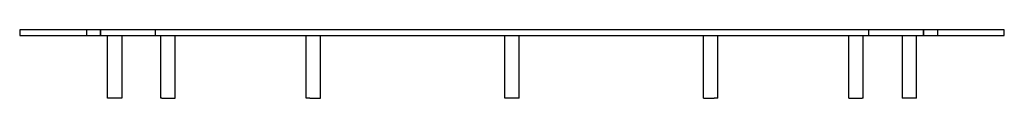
# Model space of a CAD drawing. Header units: millimetres. Extents: x -347 to 347, y -48 to 0.
import ezdxf

# ---------------------------------------------------------------- set-up
doc = ezdxf.new("R2010")
doc.units = ezdxf.units.MM
doc.layers.add('HIDDEN', color=7, linetype='Continuous')
doc.layers.add('THICK', color=7, linetype='Continuous')

msp = doc.modelspace()

# ---------------------------------------------------------------- linework, layer by layer
at = {"layer": 'HIDDEN'}
for p, q in [((-347, 0), (-347, 0)), ((-300, 0), (-300, -4)), ((-300, 0), (-300, -4)), ((-290, -4), (-290, 0)), ((-290, 0), (-290, -4)), ((-251.5, 0), (-251.5, -4)), ((251.5, -4), (251.5, 0)), ((290, -4), (290, 0)), ((290, 0), (290, -4)), ((300, 0), (300, -4)), ((300, 0), (300, -4)), ((347, 0), (347, 0)), ((-347, -4), (-347, -4)), ((347, -4), (347, -4))]:
    msp.add_line(p, q, dxfattribs=at)
at = {"layer": 'THICK'}
for p, q in [((-347, 0), (-347, -4)), ((347, 0), (-347, 0)), ((347, -4), (347, 0)), ((-347, -4), (347, -4)), ((-285, -48), (-285, -4)), ((-275, -4), (-275, -48)), ((-247.49, -48), (-247.49, -4)), ((-237.49, -48), (-237.49, -4)), ((-145, -48), (-145, -4)), ((-135, -48), (-135, -4)), ((-5, -48), (-5, -4)), ((5, -48), (5, -4)), ((135, -48), (135, -4)), ((145, -48), (145, -4)), ((237.49, -48), (237.49, -4)), ((247.49, -48), (247.49, -4)), ((275, -4), (275, -48)), ((285, -48), (285, -4)), ((-275, -48), (-285, -48)), ((-246.82, -48), (-247.49, -48)), ((-246.82, -48), (-237.49, -48)), ((-142.5, -48), (-145, -48)), ((-142.5, -48), (-135, -48)), ((0, -48), (-5, -48)), ((5, -48), (0, -48)), ((135, -48), (142.5, -48)), ((145, -48), (142.5, -48)), ((237.49, -48), (246.82, -48)), ((247.49, -48), (246.82, -48)), ((285, -48), (275, -48))]:
    msp.add_line(p, q, dxfattribs=at)

doc.saveas('drawing.dxf')
